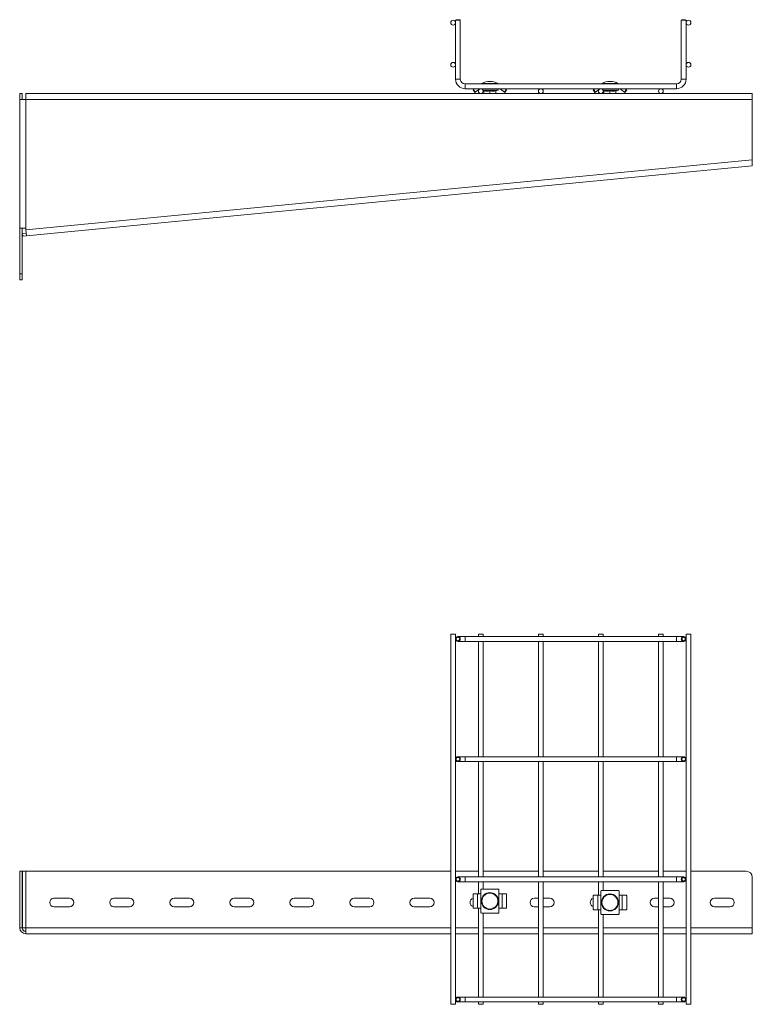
# Model space of a CAD drawing. Header units: millimetres. Extents: x 8 to 5481, y -933 to -79.
# Tile 10 of 10: x 4871 to 5481, y -930 to -110. Entities that reach past the tile are written whole.
import ezdxf

# ---------------------------------------------------------------- set-up
doc = ezdxf.new("R2010")
doc.units = ezdxf.units.MM

msp = doc.modelspace()

# ---------------------------------------------------------------- linework, layer by layer
at = {"color": 7, "linetype": 'Continuous', "lineweight": 15}
for p, q in [((5234.19, -110.12), (5233.69, -110.62)), ((5233.69, -110.62), (5233.69, -159.59)), ((5237.69, -110.62), (5233.69, -110.62)), ((5234.19, -110.12), (5237.19, -110.12)), ((5237.69, -110.62), (5237.19, -110.12)), ((5237.69, -159.59), (5237.69, -110.62)), ((5422.19, -110.12), (5421.69, -110.62)), ((5421.69, -110.62), (5421.69, -159.59)), ((5425.69, -110.62), (5421.69, -110.62)), ((5422.19, -110.12), (5425.19, -110.12)), ((5425.69, -110.62), (5425.19, -110.12)), ((5425.69, -159.59), (5425.69, -110.62)), ((5417.69, -163.59), (5241.69, -163.59)), ((4872.78, -171.59), (4870.78, -171.59)), ((4870.78, -176.59), (4870.78, -171.59)), ((4872.78, -176.59), (4872.78, -171.59)), ((4875.78, -176.59), (4875.78, -171.59)), ((4875.78, -171.59), (5480.78, -171.59)), ((5241.69, -167.59), (5417.69, -167.59)), ((5248.34, -168.55), (5248.75, -168.26)), ((5249.78, -170.59), (5248.34, -168.55)), ((5248.75, -168.26), (5249.7, -167.59)), ((5248.75, -168.26), (5250.18, -170.31)), ((5250.18, -170.31), (5249.78, -170.59)), ((5253.55, -167.95), (5250.18, -170.31)), ((5256.63, -169.09), (5257.04, -169.24)), ((5257.28, -169.31), (5257.28, -171.59)), ((5262.28, -169.31), (5262.28, -171.59)), ((5267.28, -169.31), (5267.28, -171.59)), ((5267.51, -169.24), (5269.01, -168.69)), ((5267.51, -169.24), (5267.51, -169.23)), ((5274.37, -170.31), (5271, -167.95)), ((5274.37, -170.31), (5275.8, -168.26)), ((5274.78, -170.59), (5274.37, -170.31)), ((5276.21, -168.55), (5274.78, -170.59)), ((5275.8, -168.26), (5274.85, -167.59)), ((5275.8, -168.26), (5276.21, -168.55)), ((5348.34, -168.55), (5348.75, -168.26)), ((5349.78, -170.59), (5348.34, -168.55)), ((5348.75, -168.26), (5349.7, -167.59)), ((5348.75, -168.26), (5350.18, -170.31)), ((5350.18, -170.31), (5349.78, -170.59)), ((5353.55, -167.95), (5350.18, -170.31)), ((5355.19, -167.59), (5369.36, -167.59)), ((5356.63, -169.09), (5357.04, -169.24)), ((5357.04, -169.24), (5357.04, -169.23)), ((5357.28, -169.31), (5357.28, -171.59)), ((5362.28, -169.31), (5362.28, -171.59)), ((5367.28, -169.31), (5367.28, -171.59)), ((5367.51, -169.24), (5369.01, -168.69)), ((5374.37, -170.31), (5371, -167.95)), ((5374.37, -170.31), (5375.8, -168.26)), ((5374.78, -170.59), (5374.37, -170.31)), ((5376.21, -168.55), (5374.78, -170.59)), ((5375.8, -168.26), (5374.85, -167.59)), ((5375.8, -168.26), (5376.21, -168.55)), ((5480.78, -171.59), (5480.78, -176.59)), ((4870.78, -176.59), (4870.78, -283.59)), ((4870.78, -176.59), (4875.78, -176.59)), ((4875.78, -283.59), (4875.78, -176.59)), ((4875.78, -176.59), (5480.78, -176.59)), ((5480.78, -226.68), (5480.78, -176.59)), ((4875.92, -285.09), (5480.78, -226.68)), ((4876.4, -290.06), (5480.65, -231.71)), ((4875.78, -283.59), (4870.78, -283.59)), ((4870.78, -321.59), (4870.78, -283.59)), ((4872.78, -321.59), (4872.78, -283.59)), ((4875.92, -285.09), (4875.78, -283.59)), ((4876.4, -290.06), (4875.92, -285.09)), ((4876.21, -288.07), (4873.22, -288.36)), ((4873.22, -288.36), (4873.41, -290.35)), ((4876.4, -290.06), (4873.41, -290.35)), ((4870.78, -321.59), (4872.78, -321.59)), ((4870.78, -326.59), (4870.78, -321.59)), ((4872.78, -326.59), (4870.78, -326.59)), ((4872.78, -321.59), (4872.78, -326.59)), ((5229.69, -621.54), (5229.69, -929.54)), ((5229.69, -621.54), (5231.69, -621.54)), ((5231.69, -621.54), (5233.69, -621.54)), ((5233.69, -929.54), (5233.69, -621.54)), ((5252.69, -621.54), (5252.69, -623.54)), ((5252.69, -621.54), (5254.69, -621.54)), ((5254.69, -621.54), (5256.69, -621.54)), ((5256.69, -623.54), (5256.69, -621.54)), ((5302.69, -621.54), (5302.69, -623.54)), ((5302.69, -621.54), (5304.69, -621.54)), ((5304.69, -621.54), (5306.69, -621.54)), ((5306.69, -623.54), (5306.69, -621.54)), ((5352.69, -621.54), (5352.69, -623.54)), ((5352.69, -621.54), (5354.69, -621.54)), ((5354.69, -621.54), (5356.69, -621.54)), ((5356.69, -623.54), (5356.69, -621.54)), ((5402.69, -621.54), (5402.69, -623.54)), ((5402.69, -621.54), (5404.69, -621.54)), ((5404.69, -621.54), (5406.69, -621.54)), ((5406.69, -623.54), (5406.69, -621.54)), ((5425.69, -621.54), (5425.69, -929.54)), ((5425.69, -621.54), (5427.69, -621.54)), ((5427.69, -621.54), (5429.69, -621.54)), ((5429.69, -929.54), (5429.69, -621.54)), ((5241.69, -623.54), (5235.69, -623.54)), ((5235.69, -627.54), (5241.69, -627.54)), ((5417.69, -623.54), (5241.69, -623.54)), ((5241.69, -627.54), (5417.69, -627.54)), ((5252.69, -627.54), (5252.69, -723.54)), ((5256.69, -723.54), (5256.69, -627.54)), ((5302.69, -627.54), (5302.69, -723.54)), ((5306.69, -723.54), (5306.69, -627.54)), ((5352.69, -627.54), (5352.69, -723.54)), ((5356.69, -723.54), (5356.69, -627.54)), ((5402.69, -627.54), (5402.69, -723.54)), ((5406.69, -723.54), (5406.69, -627.54)), ((5423.69, -623.54), (5417.69, -623.54)), ((5417.69, -627.54), (5423.69, -627.54)), ((5241.69, -723.54), (5235.69, -723.54)), ((5235.69, -727.54), (5241.69, -727.54)), ((5417.69, -723.54), (5241.69, -723.54)), ((5241.69, -727.54), (5417.69, -727.54)), ((5252.69, -727.54), (5252.69, -823.54)), ((5256.69, -823.54), (5256.69, -727.54)), ((5302.69, -727.54), (5302.69, -823.54)), ((5306.69, -823.54), (5306.69, -727.54)), ((5352.69, -727.54), (5352.69, -823.54)), ((5356.69, -823.54), (5356.69, -727.54)), ((5402.69, -727.54), (5402.69, -823.54)), ((5406.69, -823.54), (5406.69, -727.54)), ((5423.69, -723.54), (5417.69, -723.54)), ((5417.69, -727.54), (5423.69, -727.54)), ((4872.78, -818.79), (4870.78, -818.79)), ((4870.78, -865.79), (4870.78, -818.79)), ((4872.78, -865.79), (4872.78, -818.79)), ((4873.22, -865.79), (4873.22, -818.79)), ((4873.22, -818.79), (4875.78, -818.79)), ((4875.78, -865.79), (4875.78, -818.79)), ((4875.78, -818.79), (5229.69, -818.79)), ((5233.69, -818.79), (5252.69, -818.79)), ((5256.69, -818.79), (5302.69, -818.79)), ((5306.69, -818.79), (5352.69, -818.79)), ((5356.69, -818.79), (5402.69, -818.79)), ((5406.69, -818.79), (5425.69, -818.79)), ((5429.69, -818.79), (5475.78, -818.79)), ((5475.94, -818.79), (5475.94, -818.8)), ((5476.13, -818.79), (5476.14, -818.81)), ((5241.69, -823.54), (5235.69, -823.54)), ((5235.69, -827.54), (5241.69, -827.54)), ((5417.69, -823.54), (5241.69, -823.54)), ((5241.69, -827.54), (5417.69, -827.54)), ((5252.69, -827.54), (5252.69, -837.6)), ((5256.69, -833.6), (5256.69, -827.54)), ((5302.69, -827.54), (5302.69, -923.54)), ((5306.69, -923.54), (5306.69, -827.54)), ((5352.69, -827.54), (5352.69, -838.79)), ((5356.69, -834.79), (5356.69, -827.54)), ((5402.69, -827.54), (5402.69, -923.54)), ((5406.69, -923.54), (5406.69, -827.54)), ((5423.69, -823.54), (5417.69, -823.54)), ((5417.69, -827.54), (5423.69, -827.54)), ((5480.78, -865.79), (5480.78, -823.79)), ((5254.69, -837.6), (5254.69, -834.1)), ((5269.36, -833.6), (5255.19, -833.6)), ((5269.86, -834.1), (5269.86, -837.6)), ((5354.69, -835.29), (5354.69, -838.79)), ((5355.19, -834.79), (5369.36, -834.79)), ((5369.86, -835.29), (5369.86, -838.79)), ((4899.28, -841.29), (4912.28, -841.29)), ((4949.28, -841.29), (4962.28, -841.29)), ((4999.28, -841.29), (5012.28, -841.29)), ((5049.28, -841.29), (5062.28, -841.29)), ((5099.28, -841.29), (5112.28, -841.29)), ((5149.28, -841.29), (5162.28, -841.29)), ((5199.28, -841.29), (5212.28, -841.29)), ((5248.34, -849.1), (5248.34, -838.1)), ((5248.75, -837.6), (5252.11, -837.6)), ((5252.11, -849.6), (5252.11, -837.6)), ((5252.11, -837.6), (5254.69, -837.6)), ((5254.69, -849.6), (5254.69, -837.6)), ((5269.86, -849.6), (5269.86, -837.6)), ((5269.86, -837.6), (5272.44, -837.6)), ((5272.44, -849.6), (5272.44, -837.6)), ((5275.8, -837.6), (5272.44, -837.6)), ((5276.21, -849.1), (5276.21, -838.1)), ((5299.28, -841.29), (5302.69, -841.29)), ((5306.69, -841.29), (5312.28, -841.29)), ((5348.34, -839.29), (5348.34, -850.29)), ((5348.75, -838.79), (5352.11, -838.79)), ((5352.11, -838.79), (5352.11, -850.79)), ((5352.11, -838.79), (5354.69, -838.79)), ((5354.69, -838.79), (5354.69, -850.79)), ((5369.86, -838.79), (5369.86, -850.79)), ((5369.86, -838.79), (5372.44, -838.79)), ((5372.44, -838.79), (5372.44, -850.79)), ((5375.8, -838.79), (5372.44, -838.79)), ((5376.21, -839.29), (5376.21, -850.29)), ((5399.28, -841.29), (5402.69, -841.29)), ((5406.69, -841.29), (5412.28, -841.29)), ((5449.28, -841.29), (5462.28, -841.29)), ((4912.28, -848.29), (4899.28, -848.29)), ((4962.28, -848.29), (4949.28, -848.29)), ((5012.28, -848.29), (4999.28, -848.29)), ((5062.28, -848.29), (5049.28, -848.29)), ((5112.28, -848.29), (5099.28, -848.29)), ((5162.28, -848.29), (5149.28, -848.29)), ((5212.28, -848.29), (5199.28, -848.29)), ((5248.75, -849.6), (5252.11, -849.6)), ((5254.69, -849.6), (5252.11, -849.6)), ((5252.69, -849.6), (5252.69, -923.54)), ((5254.69, -853.1), (5254.69, -849.6)), ((5272.44, -849.6), (5269.86, -849.6)), ((5269.86, -853.1), (5269.86, -849.6)), ((5275.8, -849.6), (5272.44, -849.6)), ((5302.69, -848.29), (5299.28, -848.29)), ((5312.28, -848.29), (5306.69, -848.29)), ((5348.75, -850.79), (5352.11, -850.79)), ((5354.69, -850.79), (5352.11, -850.79)), ((5352.69, -850.79), (5352.69, -923.54)), ((5354.69, -854.29), (5354.69, -850.79)), ((5369.86, -850.79), (5369.86, -854.29)), ((5372.44, -850.79), (5369.86, -850.79)), ((5375.8, -850.79), (5372.44, -850.79)), ((5402.69, -848.29), (5399.28, -848.29)), ((5412.28, -848.29), (5406.69, -848.29)), ((5462.28, -848.29), (5449.28, -848.29)), ((5269.36, -853.6), (5255.19, -853.6)), ((5256.69, -923.54), (5256.69, -853.6)), ((5355.19, -854.79), (5369.36, -854.79)), ((5356.69, -923.54), (5356.69, -854.79)), ((4872.78, -865.79), (4870.78, -865.79)), ((4875.78, -865.79), (4873.22, -865.79)), ((4875.78, -870.79), (4875.78, -865.79)), ((5480.78, -865.79), (5480.78, -870.79)), ((4875.78, -870.79), (5229.69, -870.79)), ((5233.69, -870.79), (5252.69, -870.79)), ((5256.69, -870.79), (5302.69, -870.79)), ((5306.69, -870.79), (5352.69, -870.79)), ((5356.69, -870.79), (5402.69, -870.79)), ((5406.69, -870.79), (5425.69, -870.79)), ((5429.69, -870.79), (5480.78, -870.79)), ((5241.69, -923.54), (5235.69, -923.54)), ((5417.69, -923.54), (5241.69, -923.54)), ((5423.69, -923.54), (5417.69, -923.54)), ((5233.69, -929.54), (5229.69, -929.54)), ((5235.69, -927.54), (5241.69, -927.54)), ((5241.69, -927.54), (5417.69, -927.54)), ((5252.69, -927.54), (5252.69, -929.54)), ((5256.69, -929.54), (5252.69, -929.54)), ((5256.69, -929.54), (5256.69, -927.54)), ((5302.69, -927.54), (5302.69, -929.54)), ((5306.69, -929.54), (5302.69, -929.54)), ((5306.69, -929.54), (5306.69, -927.54)), ((5352.69, -927.54), (5352.69, -929.54)), ((5356.69, -929.54), (5352.69, -929.54)), ((5356.69, -929.54), (5356.69, -927.54)), ((5402.69, -927.54), (5402.69, -929.54)), ((5406.69, -929.54), (5402.69, -929.54)), ((5406.69, -929.54), (5406.69, -927.54)), ((5417.69, -927.54), (5423.69, -927.54)), ((5429.69, -929.54), (5425.69, -929.54))]:
    msp.add_line(p, q, dxfattribs=at)
at = {"color": 8, "linetype": 'Continuous', "lineweight": 15}
for p, q in [((5237.69, -159.59), (5233.69, -159.59)), ((5241.69, -163.59), (5241.69, -167.59)), ((5255.64, -163.33), (5257.58, -163.33)), ((5257.58, -163.33), (5268.91, -163.33)), ((5355.64, -163.33), (5368.91, -163.33)), ((5417.69, -163.59), (5417.69, -167.59)), ((5421.69, -159.59), (5425.69, -159.59)), ((5253.29, -167.59), (5253.55, -167.95)), ((5269.01, -168.69), (5256.48, -168.69)), ((5271, -167.95), (5271.26, -167.59)), ((5353.29, -167.59), (5353.55, -167.95)), ((5369.01, -168.69), (5356.48, -168.69)), ((5371, -167.95), (5371.26, -167.59)), ((5241.69, -623.54), (5241.69, -627.54)), ((5417.69, -623.54), (5417.69, -627.54)), ((5241.69, -723.54), (5241.69, -727.54)), ((5417.69, -723.54), (5417.69, -727.54)), ((5241.69, -823.54), (5241.69, -827.54)), ((5417.69, -823.54), (5417.69, -827.54)), ((4875.78, -865.79), (5229.69, -865.79)), ((5233.69, -865.79), (5252.69, -865.79)), ((5256.69, -865.79), (5302.69, -865.79)), ((5306.69, -865.79), (5352.69, -865.79)), ((5356.69, -865.79), (5402.69, -865.79)), ((5406.69, -865.79), (5425.69, -865.79)), ((5429.69, -865.79), (5480.78, -865.79)), ((5241.69, -923.54), (5241.69, -927.54)), ((5417.69, -923.54), (5417.69, -927.54))]:
    msp.add_line(p, q, dxfattribs=at)
at = {"color": 7, "linetype": 'Continuous', "lineweight": 15, "flags": 128}
for points in [[(5255.64, -163.33), (5255.4, -163.53), (5255.35, -163.59)], [(5269.2, -163.59), (5269.15, -163.53), (5268.91, -163.33)], [(5355.64, -163.33), (5355.4, -163.53), (5355.35, -163.59)], [(5369.2, -163.59), (5369.15, -163.53), (5368.91, -163.33)], [(5255.73, -167.59), (5255.54, -167.63), (5255.38, -167.71)], [(5355.73, -167.59), (5355.54, -167.63), (5355.38, -167.71)]]:
    msp.add_lwpolyline(points, dxfattribs=at)
at = {"color": 7, "linetype": 'Continuous', "lineweight": 15}
for centre, radius in [((5231.69, -112.62), 2), ((5427.69, -112.62), 2), ((5231.69, -147.62), 2), ((5427.69, -147.62), 2), ((5254.69, -169.59), 2), ((5304.69, -169.59), 2), ((5354.69, -169.59), 2), ((5404.69, -169.59), 2), ((5235.69, -625.54), 2), ((5235.69, -625.54), 1.5), ((5423.69, -625.54), 2), ((5423.69, -625.54), 1.5), ((5235.69, -725.54), 2), ((5235.69, -725.54), 1.5), ((5423.69, -725.54), 2), ((5423.69, -725.54), 1.5), ((5235.69, -825.54), 2), ((5235.69, -825.54), 1.5), ((5423.69, -825.54), 2), ((5423.69, -825.54), 1.5), ((5262.28, -843.6), 7.1), ((5262.28, -843.6), 6.64), ((5362.28, -844.79), 7.1), ((5362.28, -844.79), 6.64), ((5235.69, -925.54), 2), ((5235.69, -925.54), 1.5), ((5423.69, -925.54), 2), ((5423.69, -925.54), 1.5)]:
    msp.add_circle(centre, radius, dxfattribs=at)
for centre, radius, start, end in [((5241.69, -159.59), 8, 180, 270), ((5241.69, -159.59), 4, 180, 270), ((5262.28, -174.42), 12.92, 59.09598, 120.90402), ((5362.28, -174.42), 12.92, 59.09598, 120.90402), ((5417.69, -159.59), 4, 270, 0), ((5417.69, -159.59), 8, 270, 0), ((5256.92, -169.57), 0.36, 7.20693, 70.31475), ((5267.63, -169.57), 0.36, 109.40698, 172.82421), ((5268.82, -168.16), 0.567, 290, 90), ((5269.86, -169.59), 2, 55, 90), ((5356.92, -169.57), 0.36, 7.1758, 70.72617), ((5367.63, -169.57), 0.36, 109.75149, 172.79307), ((5368.82, -168.16), 0.567, 290, 90), ((5369.86, -169.59), 2, 55, 90), ((5475.78, -823.79), 5, 0, 90), ((5255.19, -834.1), 0.5, 90, 180), ((5269.36, -834.1), 0.5, 0, 90), ((5355.19, -835.29), 0.5, 90, 180), ((5369.36, -835.29), 0.5, 0, 90), ((4899.28, -844.79), 3.5, 90, 270), ((4912.28, -844.79), 3.5, 270, 90), ((4949.28, -844.79), 3.5, 90, 270), ((4962.28, -844.79), 3.5, 270, 90), ((4999.28, -844.79), 3.5, 90, 270), ((5012.28, -844.79), 3.5, 270, 90), ((5049.28, -844.79), 3.5, 90, 270), ((5062.28, -844.79), 3.5, 270, 90), ((5099.28, -844.79), 3.5, 90, 270), ((5112.28, -844.79), 3.5, 270, 90), ((5149.28, -844.79), 3.5, 90, 270), ((5162.28, -844.79), 3.5, 270, 90), ((5199.28, -844.79), 3.5, 90, 270), ((5212.28, -844.79), 3.5, 270, 90), ((5249.28, -844.79), 3.5, 105.47633, 254.52367), ((5248.8, -838.06), 0.462, 96.24355, 185.11107), ((5275.75, -838.06), 0.462, 354.88893, 83.75645), ((5299.28, -844.79), 3.5, 90, 270), ((5312.28, -844.79), 3.5, 270, 90), ((5349.28, -844.79), 3.5, 105.47633, 254.52367), ((5348.8, -839.25), 0.462, 96.24355, 185.11107), ((5375.75, -839.25), 0.462, 354.88893, 83.75645), ((5399.28, -844.79), 3.5, 90, 270), ((5412.28, -844.79), 3.5, 270, 90), ((5449.28, -844.79), 3.5, 90, 270), ((5462.28, -844.79), 3.5, 270, 90), ((5248.8, -849.14), 0.462, 174.88893, 263.75645), ((5275.75, -849.14), 0.462, 276.24355, 5.11107), ((5348.8, -850.33), 0.462, 174.88893, 263.75645), ((5375.75, -850.33), 0.462, 276.24355, 5.11107), ((5255.19, -853.1), 0.5, 180, 270), ((5269.36, -853.1), 0.5, 270, 0), ((5355.19, -854.29), 0.5, 180, 270), ((5369.36, -854.29), 0.5, 270, 0), ((4875.78, -865.79), 5, 180, 270), ((4875.78, -865.79), 3, 180, 270)]:
    msp.add_arc(centre, radius, start, end, dxfattribs=at)
for points, knots in [([(5257.02, -168.94), (5257.9, -169.08), (5259.16, -169.29), (5260.92, -169.19), (5261.78, -169.03), (5262.28, -168.94)], [0, 0, 0, 0, 0.499731, 0.7148, 1, 1, 1, 1]), ([(5257.02, -168.94), (5257.02, -168.94), (5257.06, -168.95), (5257.13, -168.99), (5257.21, -169.08), (5257.26, -169.19), (5257.27, -169.27), (5257.28, -169.31)], [0, 0, 0, 0, 0.007914, 0.267535, 0.528603, 0.763816, 1, 1, 1, 1]), ([(5257.04, -169.24), (5257.04, -169.24), (5257.04, -169.24), (5257.04, -169.24), (5257.04, -169.23)], [0, 0, 0, 0, 0.0198665, 1, 1, 1, 1]), ([(5262.28, -169.31), (5261.86, -169.38), (5261.03, -169.53), (5259.78, -169.6), (5258.52, -169.53), (5257.69, -169.38), (5257.28, -169.31)], [0, 0, 0, 0, 0.249142, 0.5, 0.749009, 1, 1, 1, 1]), ([(5262.28, -168.94), (5263.14, -169.08), (5264.39, -169.29), (5266.16, -169.19), (5267.03, -169.03), (5267.53, -168.94)], [0, 0, 0, 0, 0.499731, 0.7148, 1, 1, 1, 1]), ([(5262.28, -169.31), (5262.28, -169.27), (5262.28, -169.19), (5262.28, -169.08), (5262.28, -168.99), (5262.28, -168.95), (5262.28, -168.94), (5262.28, -168.94)], [0, 0, 0, 0, 0.236184, 0.471397, 0.732465, 0.992086, 1, 1, 1, 1]), ([(5267.28, -169.31), (5266.86, -169.38), (5266.03, -169.53), (5264.78, -169.6), (5263.52, -169.53), (5262.69, -169.38), (5262.28, -169.31)], [0, 0, 0, 0, 0.249142, 0.5, 0.749009, 1, 1, 1, 1]), ([(5267.28, -169.31), (5267.28, -169.27), (5267.29, -169.19), (5267.34, -169.08), (5267.42, -168.99), (5267.49, -168.95), (5267.53, -168.94), (5267.53, -168.94)], [0, 0, 0, 0, 0.236184, 0.471397, 0.732465, 0.992086, 1, 1, 1, 1]), ([(5357.02, -168.94), (5357.46, -169.02), (5358.33, -169.19), (5359.59, -169.26), (5360.92, -169.19), (5361.78, -169.03), (5362.28, -168.94)], [0, 0, 0, 0, 0.249032, 0.499999, 0.714952, 1, 1, 1, 1]), ([(5357.28, -169.31), (5357.27, -169.27), (5357.26, -169.19), (5357.21, -169.08), (5357.13, -168.99), (5357.06, -168.95), (5357.02, -168.94), (5357.02, -168.94)], [0, 0, 0, 0, 0.236184, 0.471397, 0.732465, 0.992086, 1, 1, 1, 1]), ([(5362.28, -169.31), (5361.86, -169.38), (5361.03, -169.53), (5359.78, -169.6), (5358.52, -169.53), (5357.69, -169.38), (5357.28, -169.31)], [0, 0, 0, 0, 0.249142, 0.5, 0.749009, 1, 1, 1, 1]), ([(5362.28, -168.94), (5363.14, -169.08), (5364.39, -169.29), (5366.16, -169.19), (5367.03, -169.03), (5367.53, -168.94)], [0, 0, 0, 0, 0.499731, 0.7148, 1, 1, 1, 1]), ([(5362.28, -168.94), (5362.28, -168.94), (5362.28, -168.95), (5362.28, -168.99), (5362.28, -169.08), (5362.28, -169.19), (5362.28, -169.27), (5362.28, -169.31)], [0, 0, 0, 0, 0.007914, 0.267535, 0.528603, 0.763816, 1, 1, 1, 1]), ([(5367.28, -169.31), (5366.86, -169.38), (5366.03, -169.53), (5364.78, -169.6), (5363.52, -169.53), (5362.69, -169.38), (5362.28, -169.31)], [0, 0, 0, 0, 0.249142, 0.5, 0.749009, 1, 1, 1, 1]), ([(5367.53, -168.94), (5367.53, -168.94), (5367.49, -168.95), (5367.42, -168.99), (5367.34, -169.08), (5367.29, -169.19), (5367.28, -169.27), (5367.28, -169.31)], [0, 0, 0, 0, 0.007914, 0.267535, 0.528603, 0.763816, 1, 1, 1, 1])]:
    msp.add_open_spline(points, degree=3, knots=knots, dxfattribs=at)
at = {"color": 8, "linetype": 'Continuous', "lineweight": 15}
for points, knots in [([(5257.04, -169.23), (5257.04, -169.23), (5257.04, -169.22), (5257.03, -169.18), (5257.03, -169.08), (5257.02, -168.99), (5257.02, -168.94)], [0, 0, 0, 0, 0.1532867, 0.3852193, 0.6922572, 1, 1, 1, 1]), ([(5267.53, -168.94), (5267.52, -169.11), (5267.51, -169.28), (5267.51, -169.24), (5267.51, -169.24)], [0, 0, 0, 0, 0.9985303, 1, 1, 1, 1]), ([(5357.04, -169.23), (5357.04, -169.22), (5357.04, -169.19), (5357.03, -169.03), (5357.02, -168.94)], [0, 0, 0, 0, 0.383537, 1, 1, 1, 1]), ([(5367.53, -168.94), (5367.52, -169.02), (5367.52, -169.19), (5367.51, -169.22), (5367.51, -169.24)], [0, 0, 0, 0, 0.498789, 1, 1, 1, 1])]:
    msp.add_open_spline(points, degree=3, knots=knots, dxfattribs=at)
at = {"color": 7, "linetype": 'Continuous', "lineweight": 15}
msp.add_open_spline([(5480.78, -226.68), (5480.79, -227.34), (5480.81, -228.65), (5480.82, -230.31), (5480.78, -231.48), (5480.69, -231.63), (5480.65, -231.71)], degree=3, dxfattribs=at)

doc.saveas('drawing.dxf')
